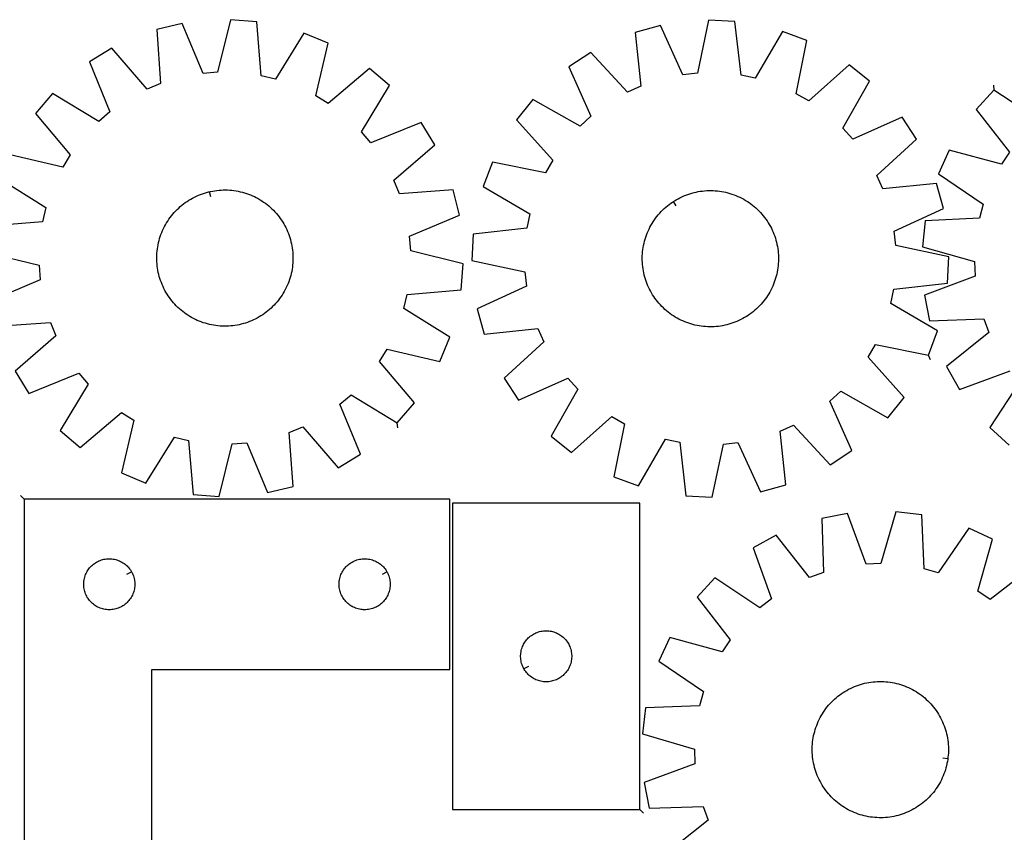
# Model space of a CAD drawing. Header units: millimetres. Extents: x 7 to 1493, y 8 to 2993.
# Tile 6 of 7: x 567 to 1145, y 2516 to 2993. Entities that reach past the tile are written whole.
import ezdxf

# ---------------------------------------------------------------- set-up
doc = ezdxf.new("R2010")
doc.units = ezdxf.units.MM
doc.layers.add('CUT', color=7, linetype='CONTINUOUS', true_color=0x000000)
doc.layers.add('LEADIN', color=1, linetype='CONTINUOUS', true_color=0xff0000)

msp = doc.modelspace()

# ---------------------------------------------------------------- linework, layer by layer
at = {"layer": 'CUT'}
for points in [[(553.004437, 2813.421797), (584.685039, 2815.727046), (587.963246, 2807.804122), (563.915622, 2787.051134), (571.949757, 2773.929273), (601.367439, 2785.91154), (606.933517, 2779.389413), (590.475894, 2752.221024), (602.171688, 2742.224077), (626.446842, 2762.710454), (633.755945, 2758.227556), (626.499309, 2727.303197), (640.711896, 2721.409734), (657.468301, 2748.394872), (665.804963, 2746.390019), (668.459644, 2714.736782), (683.797799, 2713.523697), (691.39522, 2744.366102), (699.943391, 2745.035544), (712.249531, 2715.751868), (727.211846, 2719.337906), (724.906597, 2751.018509), (732.829521, 2754.296716), (753.582509, 2730.249092), (766.70437, 2738.283226), (754.722102, 2767.700908), (761.244229, 2773.266987), (788.412619, 2756.809363), (798.409566, 2768.505157), (777.923189, 2792.780311), (782.406087, 2800.089414), (813.330446, 2792.832778), (819.223909, 2807.045366), (792.238771, 2823.80177), (794.243624, 2832.138433), (825.896861, 2834.793114), (827.109946, 2850.131268), (796.267541, 2857.72869), (795.598099, 2866.27686), (824.881775, 2878.583), (821.295737, 2893.545316), (789.615134, 2891.240066), (786.336927, 2899.16299), (810.384551, 2919.915978), (802.350417, 2933.037839), (772.932735, 2921.055572), (767.366656, 2927.577699), (783.82428, 2954.746088), (772.128486, 2964.743035), (747.853332, 2944.256658), (740.544229, 2948.739557), (747.800865, 2979.663916), (733.588277, 2985.557378), (716.831872, 2958.572241), (708.49521, 2960.577093), (705.840529, 2992.23033), (690.502375, 2993.443415), (682.904953, 2962.60101), (674.356783, 2961.931568), (662.050642, 2991.215244), (647.088327, 2987.629206), (649.393577, 2955.948604), (641.470653, 2952.670397), (620.717664, 2976.718021), (607.595804, 2968.683886), (619.578071, 2939.266204), (613.055944, 2933.700126), (585.887555, 2950.157749), (575.890608, 2938.461955), (596.376985, 2914.186801), (591.894086, 2906.877698), (560.969727, 2914.134334)], [(1165.25817, 2934.631956), (1138.684367, 2952.033327), (1128.282939, 2940.695742), (1147.904373, 2915.716269), (1143.167612, 2908.569068), (1112.517104, 2916.906999), (1106.128264, 2902.910097), (1132.508439, 2885.216563), (1130.212118, 2876.955432), (1098.48519, 2875.413747), (1096.734323, 2860.127642), (1127.290963, 2851.452013), (1127.659862, 2842.885609), (1097.962167, 2831.61522), (1101.02066, 2816.536222), (1132.762668, 2817.72773), (1135.760676, 2809.694591), (1110.999232, 2789.798722), (1118.567698, 2776.402869), (1148.387945, 2787.34488)], [(555.076265, 2899.921747), (582.061402, 2883.165342), (580.05655, 2874.82868), (548.403312, 2872.173998)], [(547.190228, 2856.835844), (578.032632, 2849.238422), (578.702074, 2840.690252), (549.418399, 2828.384112)], [(1153.721597, 2780.631347), (1136.320226, 2754.057544), (1147.657811, 2743.656115)], [(1161.60341, 2672.482253), (1136.494393, 2653.026867), (1129.378755, 2657.810911), (1137.91972, 2688.405464), (1123.965484, 2694.886964), (1106.097434, 2668.62468), (1097.85171, 2670.975722), (1096.520413, 2702.712175), (1081.246252, 2704.564352), (1072.36822, 2674.065904), (1063.799558, 2673.75381), (1052.726316, 2703.525576), (1037.627372, 2700.567126), (1038.6084, 2668.817916), (1030.55556, 2665.873234), (1010.8243, 2690.766046), (997.378562, 2683.286563), (1008.12262, 2653.394424), (1001.373872, 2648.105401), (974.916026, 2665.682578), (964.439656, 2654.414204), (983.895042, 2629.305188), (979.110999, 2622.18955), (948.516446, 2630.730514), (942.034945, 2616.776278), (968.29723, 2598.908229), (965.946187, 2590.662505), (934.209735, 2589.331208), (932.357558, 2574.057047), (962.856005, 2565.179014), (963.1681, 2556.610352), (933.396333, 2545.537111), (936.354784, 2530.438166), (968.103994, 2531.419194), (971.048675, 2523.366355), (946.155863, 2503.635094)]]:
    msp.add_lwpolyline(points, dxfattribs=at)
for points in [[(1100.275505, 2796.434358), (1105.722902, 2810.823812), (1078.228364, 2826.730575), (1079.972275, 2835.125702), (1111.527336, 2838.766153), (1112.261532, 2854.134676), (1081.197212, 2860.766627), (1080.261534, 2869.289764), (1109.147219, 2882.503089), (1105.096346, 2897.346302), (1073.503037, 2894.05426), (1069.979359, 2901.871105), (1093.368136, 2923.363891), (1084.928723, 2936.228837), (1055.898997, 2923.335049), (1050.132242, 2929.680434), (1065.734655, 2957.348818), (1053.732808, 2966.976187), (1030.108298, 2945.742787), (1022.662957, 2949.995581), (1028.951732, 2981.131189), (1014.562278, 2986.578586), (998.655514, 2959.084048), (990.260388, 2960.827959), (986.619937, 2992.38302), (971.251414, 2993.117216), (964.619463, 2962.052896), (956.096326, 2961.117217), (942.883001, 2990.002903), (928.039788, 2985.95203), (931.33183, 2954.358721), (923.514985, 2950.835043), (902.022199, 2974.22382), (889.157253, 2965.784406), (902.051041, 2936.754681), (895.705656, 2930.987926), (868.037272, 2946.590339), (858.409903, 2934.588492), (879.643303, 2910.963982), (875.390509, 2903.518641), (844.254901, 2909.807416), (838.807504, 2895.417961), (866.302042, 2879.511198), (864.558131, 2871.116072), (833.00307, 2867.475621), (832.268874, 2852.107098), (863.333194, 2845.475147), (864.268873, 2836.952009), (835.383187, 2823.738685), (839.43406, 2808.895472), (871.027369, 2812.187514), (874.551047, 2804.370669), (851.16227, 2782.877883), (859.601684, 2770.012937), (888.631409, 2782.906725), (894.398164, 2776.56134), (878.795751, 2748.892956), (890.797598, 2739.265587), (914.422108, 2760.498987), (921.867449, 2756.246192), (915.578674, 2725.110585), (929.968129, 2719.663188), (945.874892, 2747.157726), (954.270018, 2745.413815), (957.910469, 2713.858754), (973.278992, 2713.124558), (979.910943, 2744.188878), (988.434081, 2745.124556), (1001.647405, 2716.238871), (1016.490618, 2720.289744), (1013.198576, 2751.883053), (1021.015421, 2755.406731), (1042.508207, 2732.017954), (1055.373153, 2740.457367), (1042.479365, 2769.487093), (1048.82475, 2775.253848), (1076.493134, 2759.651435), (1086.120503, 2771.653281), (1064.887103, 2795.277792), (1069.139897, 2802.723133)], [(678.134162, 2892.449161), (678.746282, 2892.590794), (679.978817, 2892.835467), (681.218429, 2893.041304), (682.463895, 2893.208103), (683.713985, 2893.335698), (684.967467, 2893.423964), (686.223102, 2893.472813), (687.479653, 2893.482198), (688.735878, 2893.45211), (689.990538, 2893.382577), (691.242395, 2893.273668), (692.490213, 2893.125492), (693.732761, 2892.938193), (694.968813, 2892.711958), (696.197149, 2892.447009), (697.416557, 2892.143608), (698.625832, 2891.802054), (699.823783, 2891.422684), (701.009226, 2891.005873), (702.180992, 2890.552032), (703.337924, 2890.061609), (704.47888, 2889.535087), (705.602736, 2888.972988), (706.70838, 2888.375864), (707.794723, 2887.744306), (708.860693, 2887.078937), (709.905236, 2886.380413), (710.927323, 2885.649424), (711.925945, 2884.886691), (712.900116, 2884.092967), (713.848875, 2883.269035), (714.771285, 2882.415708), (715.666436, 2881.533829), (716.533445, 2880.624268), (717.371457, 2879.687922), (718.179644, 2878.725715), (718.957208, 2877.738598), (719.703382, 2876.727544), (720.41743, 2875.693551), (721.098648, 2874.637639), (721.746362, 2873.56085), (722.359934, 2872.464248), (722.938758, 2871.348914), (723.482263, 2870.21595), (723.989912, 2869.066472), (724.461205, 2867.901616), (724.895677, 2866.722531), (725.292898, 2865.530381), (725.652476, 2864.326342), (725.974058, 2863.111602), (726.257325, 2861.887361), (726.501998, 2860.654826), (726.707835, 2859.415214), (726.874633, 2858.169748), (727.002229, 2856.919658), (727.090494, 2855.666176), (727.139344, 2854.410541), (727.148729, 2853.15399), (727.11864, 2851.897765), (727.049107, 2850.643105), (726.940199, 2849.391248), (726.792022, 2848.14343), (726.604724, 2846.900882), (726.378489, 2845.66483), (726.11354, 2844.436494), (725.810138, 2843.217086), (725.468584, 2842.007811), (725.089215, 2840.80986), (724.672404, 2839.624417), (724.218562, 2838.452651), (723.728139, 2837.295719), (723.201618, 2836.154762), (722.639518, 2835.030907), (722.042395, 2833.925262), (721.410836, 2832.838919), (720.745467, 2831.77295), (720.046943, 2830.728407), (719.315954, 2829.70632), (718.553221, 2828.707698), (717.759497, 2827.733527), (716.935565, 2826.784768), (716.082239, 2825.862358), (715.20036, 2824.967207), (714.290798, 2824.100197), (713.354452, 2823.262186), (712.392246, 2822.453999), (711.405129, 2821.676435), (710.394074, 2820.930261), (709.360081, 2820.216213), (708.304169, 2819.534995), (707.227381, 2818.887281), (706.130779, 2818.273709), (705.015445, 2817.694885), (703.88248, 2817.15138), (702.733002, 2816.643731), (701.568146, 2816.172438), (700.389061, 2815.737966), (699.196911, 2815.340745), (697.992872, 2814.981167), (696.778133, 2814.659585), (695.553891, 2814.376318), (694.321356, 2814.131645), (693.081745, 2813.925808), (691.836279, 2813.75901), (690.586188, 2813.631414), (689.332707, 2813.543148), (688.077071, 2813.494299), (686.820521, 2813.484914), (685.564296, 2813.515003), (684.309636, 2813.584536), (683.057779, 2813.693444), (681.80996, 2813.841621), (680.567412, 2814.028919), (679.33136, 2814.255154), (678.103024, 2814.520103), (676.883617, 2814.823504), (675.674341, 2815.165058), (674.476391, 2815.544428), (673.290948, 2815.961239), (672.119182, 2816.41508), (670.96225, 2816.905504), (669.821293, 2817.432025), (668.697438, 2817.994125), (667.591793, 2818.591248), (666.50545, 2819.222806), (665.439481, 2819.888176), (664.394937, 2820.5867), (663.37285, 2821.317689), (662.374229, 2822.080422), (661.400058, 2822.874146), (660.451299, 2823.698078), (659.528889, 2824.551404), (658.633737, 2825.433283), (657.766728, 2826.342845), (656.928717, 2827.27919), (656.12053, 2828.241397), (655.342966, 2829.228514), (654.596791, 2830.239569), (653.882743, 2831.273562), (653.201526, 2832.329474), (652.553812, 2833.406262), (651.94024, 2834.502864), (651.361416, 2835.618198), (650.817911, 2836.751163), (650.310261, 2837.90064), (649.838968, 2839.065496), (649.404497, 2840.244581), (649.007276, 2841.436732), (648.647697, 2842.640771), (648.326116, 2843.85551), (648.042849, 2845.079752), (647.798176, 2846.312286), (647.592339, 2847.551898), (647.42554, 2848.797364), (647.297945, 2850.047455), (647.209679, 2851.300936), (647.160829, 2852.556572), (647.151444, 2853.813122), (647.181533, 2855.069347), (647.251066, 2856.324007), (647.359975, 2857.575864), (647.508151, 2858.823683), (647.69545, 2860.066231), (647.921685, 2861.302283), (648.186634, 2862.530619), (648.490035, 2863.750026), (648.831589, 2864.959302), (649.210959, 2866.157252), (649.62777, 2867.342695), (650.081611, 2868.514461), (650.572034, 2869.671393), (651.098555, 2870.81235), (651.660655, 2871.936205), (652.257779, 2873.04185), (652.889337, 2874.128193), (653.554706, 2875.194162), (654.25323, 2876.238706), (654.984219, 2877.260793), (655.746952, 2878.259414), (656.540676, 2879.233585), (657.364608, 2880.182344), (658.217935, 2881.104754), (659.099814, 2881.999906), (660.009375, 2882.866915), (660.945721, 2883.704926), (661.907927, 2884.513113), (662.895045, 2885.290677), (663.906099, 2886.036851), (664.940092, 2886.7509), (665.996004, 2887.432117), (667.072792, 2888.079831), (668.169395, 2888.693403), (669.284728, 2889.272227), (670.417693, 2889.815732), (671.567171, 2890.323382), (672.732027, 2890.794675), (673.911112, 2891.229146), (675.103262, 2891.626367), (676.307301, 2891.985946), (677.522041, 2892.307527)], [(950.590805, 2886.733767), (951.118838, 2887.074256), (952.195773, 2887.721725), (953.292515, 2888.335048), (954.40798, 2888.913618), (955.541069, 2889.456865), (956.690662, 2889.964254), (957.855625, 2890.435282), (959.034809, 2890.869485), (960.227049, 2891.266435), (961.43117, 2891.62574), (962.645983, 2891.947046), (963.870288, 2892.230034), (965.102879, 2892.474427), (966.342537, 2892.679982), (967.588041, 2892.846498), (968.83816, 2892.973809), (970.091662, 2893.06179), (971.347309, 2893.110354), (972.603861, 2893.119453), (973.860079, 2893.089079), (975.114724, 2893.019261), (976.366556, 2892.910068), (977.61434, 2892.761608), (978.856846, 2892.574027), (980.092846, 2892.347511), (981.321122, 2892.082282), (982.54046, 2891.778604), (983.749658, 2891.436775), (984.947523, 2891.057133), (986.132871, 2890.640052), (987.304534, 2890.185945), (988.461354, 2889.695259), (989.602191, 2889.168478), (990.725919, 2888.606123), (991.831428, 2888.008748), (992.917627, 2887.376943), (993.983445, 2886.711331), (995.02783, 2886.01257), (996.049751, 2885.281349), (997.048199, 2884.518389), (998.022189, 2883.724443), (998.970761, 2882.900296), (999.892977, 2882.04676), (1000.787928, 2881.164677), (1001.65473, 2880.254919), (1002.492529, 2879.318382), (1003.300497, 2878.355992), (1004.077837, 2877.368698), (1004.823781, 2876.357474), (1005.537594, 2875.323319), (1006.218572, 2874.267252), (1006.866041, 2873.190317), (1007.479364, 2872.093575), (1008.057934, 2870.97811), (1008.601182, 2869.845021), (1009.10857, 2868.695428), (1009.579598, 2867.530465), (1010.013801, 2866.351281), (1010.410751, 2865.159041), (1010.770056, 2863.95492), (1011.091362, 2862.740107), (1011.37435, 2861.515802), (1011.618743, 2860.283211), (1011.824298, 2859.043553), (1011.990814, 2857.798049), (1012.118125, 2856.54793), (1012.206106, 2855.294428), (1012.25467, 2854.038781), (1012.263769, 2852.782229), (1012.233395, 2851.526011), (1012.163577, 2850.271366), (1012.054384, 2849.019534), (1011.905924, 2847.77175), (1011.718343, 2846.529244), (1011.491827, 2845.293244), (1011.226598, 2844.064968), (1010.92292, 2842.84563), (1010.581091, 2841.636432), (1010.201449, 2840.438567), (1009.784369, 2839.253219), (1009.330261, 2838.081556), (1008.839575, 2836.924736), (1008.312794, 2835.783899), (1007.750439, 2834.660171), (1007.153064, 2833.554662), (1006.521259, 2832.468463), (1005.855648, 2831.402645), (1005.156886, 2830.35826), (1004.425665, 2829.336339), (1003.662705, 2828.337891), (1002.868759, 2827.363901), (1002.044612, 2826.415329), (1001.191076, 2825.493113), (1000.308993, 2824.598162), (999.399235, 2823.73136), (998.462698, 2822.893561), (997.500308, 2822.085593), (996.513014, 2821.308253), (995.50179, 2820.562309), (994.467635, 2819.848496), (993.411568, 2819.167518), (992.334633, 2818.520049), (991.237891, 2817.906726), (990.122426, 2817.328156), (988.989337, 2816.784908), (987.839744, 2816.27752), (986.674781, 2815.806492), (985.495597, 2815.372289), (984.303357, 2814.975339), (983.099236, 2814.616034), (981.884424, 2814.294728), (980.660118, 2814.01174), (979.427528, 2813.767347), (978.187869, 2813.561792), (976.942365, 2813.395276), (975.692246, 2813.267965), (974.438744, 2813.179984), (973.183097, 2813.13142), (971.926545, 2813.122321), (970.670327, 2813.152695), (969.415683, 2813.222513), (968.16385, 2813.331706), (966.916066, 2813.480166), (965.67356, 2813.667747), (964.43756, 2813.894263), (963.209284, 2814.159492), (961.989946, 2814.46317), (960.780748, 2814.804999), (959.582883, 2815.184641), (958.397535, 2815.601721), (957.225872, 2816.055829), (956.069052, 2816.546515), (954.928215, 2817.073296), (953.804487, 2817.635651), (952.698978, 2818.233026), (951.612779, 2818.864831), (950.546961, 2819.530442), (949.502576, 2820.229204), (948.480656, 2820.960425), (947.482207, 2821.723385), (946.508217, 2822.517331), (945.559645, 2823.341478), (944.637429, 2824.195014), (943.742478, 2825.077097), (942.875676, 2825.986855), (942.037877, 2826.923392), (941.229909, 2827.885782), (940.452569, 2828.873076), (939.706625, 2829.8843), (938.992812, 2830.918455), (938.311834, 2831.974522), (937.664365, 2833.051457), (937.051042, 2834.148199), (936.472472, 2835.263664), (935.929225, 2836.396753), (935.421836, 2837.546346), (934.950808, 2838.711309), (934.516605, 2839.890493), (934.119655, 2841.082733), (933.76035, 2842.286854), (933.439044, 2843.501666), (933.156056, 2844.725972), (932.911663, 2845.958562), (932.706108, 2847.198221), (932.539592, 2848.443725), (932.412281, 2849.693844), (932.3243, 2850.947346), (932.275736, 2852.202993), (932.266637, 2853.459545), (932.297011, 2854.715763), (932.366829, 2855.970407), (932.476022, 2857.22224), (932.624482, 2858.470024), (932.812063, 2859.71253), (933.038579, 2860.94853), (933.303808, 2862.176806), (933.607486, 2863.396144), (933.949315, 2864.605342), (934.328957, 2865.803207), (934.746037, 2866.988555), (935.200145, 2868.160218), (935.690831, 2869.317038), (936.217612, 2870.457875), (936.779967, 2871.581603), (937.377342, 2872.687112), (938.009147, 2873.773311), (938.674759, 2874.839129), (939.37352, 2875.883514), (940.104741, 2876.905434), (940.867701, 2877.903883), (941.661647, 2878.877873), (942.485794, 2879.826445), (943.33933, 2880.748661), (944.221413, 2881.643612), (945.131171, 2882.510414), (946.067708, 2883.348213), (947.030098, 2884.156181), (948.017392, 2884.933521), (949.028616, 2885.679465), (950.062771, 2886.393278)], [(569.225347, 2711.961243), (569.225347, 2411.961243), (644.225347, 2411.961243), (644.225347, 2611.961243), (819.225347, 2611.961243), (819.225347, 2711.961243)], [(930.809867, 2529.666398), (930.809867, 2709.666398), (820.809867, 2709.666398), (820.809867, 2529.666398)], [(632.275298, 2669.347014), (632.465529, 2669.010894), (632.810881, 2668.319959), (633.120207, 2667.612161), (633.392686, 2666.889378), (633.627595, 2666.153527), (633.824313, 2665.406559), (633.982317, 2664.650454), (634.101187, 2663.887218), (634.18061, 2663.118875), (634.220374, 2662.347461), (634.220374, 2661.575024), (634.18061, 2660.803611), (634.101187, 2660.035267), (633.982317, 2659.272031), (633.824313, 2658.515927), (633.627595, 2657.768958), (633.392686, 2657.033107), (633.120207, 2656.310324), (632.810881, 2655.602527), (632.465529, 2654.911592), (632.085067, 2654.239351), (631.670503, 2653.587587), (631.222936, 2652.958028), (630.743554, 2652.352345), (630.233628, 2651.772143), (629.69451, 2651.21896), (629.127629, 2650.694264), (628.53449, 2650.199446), (627.916664, 2649.735818), (627.27579, 2649.304609), (626.613568, 2648.906964), (625.931754, 2648.543936), (625.232156, 2648.216489), (624.516629, 2647.92549), (623.78707, 2647.671712), (623.045414, 2647.455827), (622.293628, 2647.278407), (621.533706, 2647.139924), (620.767662, 2647.040745), (619.997529, 2646.981131), (619.225347, 2646.961243), (618.453166, 2646.981131), (617.683032, 2647.040745), (616.916989, 2647.139924), (616.157066, 2647.278407), (615.405281, 2647.455827), (614.663625, 2647.671712), (613.934066, 2647.92549), (613.218539, 2648.216489), (612.51894, 2648.543936), (611.837126, 2648.906964), (611.174904, 2649.304609), (610.534031, 2649.735818), (609.916205, 2650.199446), (609.323066, 2650.694264), (608.756185, 2651.21896), (608.217067, 2651.772143), (607.707141, 2652.352345), (607.227759, 2652.958028), (606.780192, 2653.587587), (606.365628, 2654.239351), (605.985165, 2654.911592), (605.639813, 2655.602527), (605.330488, 2656.310324), (605.058009, 2657.033107), (604.823099, 2657.768958), (604.626382, 2658.515927), (604.468378, 2659.272031), (604.349507, 2660.035267), (604.270084, 2660.803611), (604.23032, 2661.575024), (604.23032, 2662.347461), (604.270084, 2663.118875), (604.349507, 2663.887218), (604.468378, 2664.650454), (604.626382, 2665.406559), (604.823099, 2666.153527), (605.058009, 2666.889378), (605.330488, 2667.612161), (605.639813, 2668.319959), (605.985165, 2669.010894), (606.365628, 2669.683135), (606.780192, 2670.334898), (607.227759, 2670.964457), (607.707141, 2671.57014), (608.217067, 2672.150343), (608.756185, 2672.703525), (609.323066, 2673.228222), (609.916205, 2673.72304), (610.534031, 2674.186668), (611.174904, 2674.617876), (611.837126, 2675.015521), (612.51894, 2675.378549), (613.218539, 2675.705996), (613.934066, 2675.996995), (614.663625, 2676.250773), (615.405281, 2676.466659), (616.157066, 2676.644078), (616.916989, 2676.782561), (617.683032, 2676.881741), (618.453166, 2676.941354), (619.225347, 2676.961243), (619.997529, 2676.941354), (620.767662, 2676.881741), (621.533706, 2676.782561), (622.293628, 2676.644078), (623.045414, 2676.466659), (623.78707, 2676.250773), (624.516629, 2675.996995), (625.232156, 2675.705996), (625.931754, 2675.378549), (626.613568, 2675.015521), (627.27579, 2674.617876), (627.916664, 2674.186668), (628.53449, 2673.72304), (629.127629, 2673.228222), (629.69451, 2672.703525), (630.233628, 2672.150343), (630.743554, 2671.57014), (631.222936, 2670.964457), (631.670503, 2670.334898), (632.085067, 2669.683135)], [(782.275298, 2669.347014), (782.465529, 2669.010894), (782.810881, 2668.319959), (783.120207, 2667.612161), (783.392686, 2666.889378), (783.627595, 2666.153527), (783.824313, 2665.406559), (783.982317, 2664.650454), (784.101187, 2663.887218), (784.18061, 2663.118875), (784.220374, 2662.347461), (784.220374, 2661.575024), (784.18061, 2660.803611), (784.101187, 2660.035267), (783.982317, 2659.272031), (783.824313, 2658.515927), (783.627595, 2657.768958), (783.392686, 2657.033107), (783.120207, 2656.310324), (782.810881, 2655.602527), (782.465529, 2654.911592), (782.085067, 2654.239351), (781.670503, 2653.587587), (781.222936, 2652.958028), (780.743554, 2652.352345), (780.233628, 2651.772143), (779.69451, 2651.21896), (779.127629, 2650.694264), (778.53449, 2650.199446), (777.916664, 2649.735818), (777.27579, 2649.304609), (776.613568, 2648.906964), (775.931754, 2648.543936), (775.232156, 2648.216489), (774.516629, 2647.92549), (773.78707, 2647.671712), (773.045414, 2647.455827), (772.293628, 2647.278407), (771.533706, 2647.139924), (770.767662, 2647.040745), (769.997529, 2646.981131), (769.225347, 2646.961243), (768.453166, 2646.981131), (767.683032, 2647.040745), (766.916989, 2647.139924), (766.157066, 2647.278407), (765.405281, 2647.455827), (764.663625, 2647.671712), (763.934066, 2647.92549), (763.218539, 2648.216489), (762.51894, 2648.543936), (761.837126, 2648.906964), (761.174904, 2649.304609), (760.534031, 2649.735818), (759.916205, 2650.199446), (759.323066, 2650.694264), (758.756185, 2651.21896), (758.217067, 2651.772143), (757.707141, 2652.352345), (757.227759, 2652.958028), (756.780192, 2653.587587), (756.365628, 2654.239351), (755.985165, 2654.911592), (755.639813, 2655.602527), (755.330488, 2656.310324), (755.058009, 2657.033107), (754.823099, 2657.768958), (754.626382, 2658.515927), (754.468378, 2659.272031), (754.349507, 2660.035267), (754.270084, 2660.803611), (754.23032, 2661.575024), (754.23032, 2662.347461), (754.270084, 2663.118875), (754.349507, 2663.887218), (754.468378, 2664.650454), (754.626382, 2665.406559), (754.823099, 2666.153527), (755.058009, 2666.889378), (755.330488, 2667.612161), (755.639813, 2668.319959), (755.985165, 2669.010894), (756.365628, 2669.683135), (756.780192, 2670.334898), (757.227759, 2670.964457), (757.707141, 2671.57014), (758.217067, 2672.150343), (758.756185, 2672.703525), (759.323066, 2673.228222), (759.916205, 2673.72304), (760.534031, 2674.186668), (761.174904, 2674.617876), (761.837126, 2675.015521), (762.51894, 2675.378549), (763.218539, 2675.705996), (763.934066, 2675.996995), (764.663625, 2676.250773), (765.405281, 2676.466659), (766.157066, 2676.644078), (766.916989, 2676.782561), (767.683032, 2676.881741), (768.453166, 2676.941354), (769.225347, 2676.961243), (769.997529, 2676.941354), (770.767662, 2676.881741), (771.533706, 2676.782561), (772.293628, 2676.644078), (773.045414, 2676.466659), (773.78707, 2676.250773), (774.516629, 2675.996995), (775.232156, 2675.705996), (775.931754, 2675.378549), (776.613568, 2675.015521), (777.27579, 2674.617876), (777.916664, 2674.186668), (778.53449, 2673.72304), (779.127629, 2673.228222), (779.69451, 2672.703525), (780.233628, 2672.150343), (780.743554, 2671.57014), (781.222936, 2670.964457), (781.670503, 2670.334898), (782.085067, 2669.683135)], [(862.759917, 2612.280626), (862.569685, 2612.616746), (862.224334, 2613.307682), (861.915008, 2614.015479), (861.642529, 2614.738262), (861.407619, 2615.474113), (861.210902, 2616.221081), (861.052898, 2616.977186), (860.934027, 2617.740422), (860.854605, 2618.508766), (860.81484, 2619.280179), (860.81484, 2620.052616), (860.854605, 2620.824029), (860.934027, 2621.592373), (861.052898, 2622.355609), (861.210902, 2623.111714), (861.407619, 2623.858682), (861.642529, 2624.594533), (861.915008, 2625.317316), (862.224334, 2626.025113), (862.569685, 2626.716049), (862.950148, 2627.38829), (863.364712, 2628.040053), (863.812279, 2628.669612), (864.291661, 2629.275295), (864.801587, 2629.855498), (865.340705, 2630.40868), (865.907586, 2630.933376), (866.500725, 2631.428195), (867.118551, 2631.891823), (867.759425, 2632.323031), (868.421646, 2632.720676), (869.103461, 2633.083704), (869.803059, 2633.411151), (870.518586, 2633.70215), (871.248145, 2633.955928), (871.989801, 2634.171813), (872.741586, 2634.349233), (873.501509, 2634.487716), (874.267552, 2634.586896), (875.037686, 2634.646509), (875.809867, 2634.666398), (876.582049, 2634.646509), (877.352182, 2634.586896), (878.118226, 2634.487716), (878.878148, 2634.349233), (879.629934, 2634.171813), (880.37159, 2633.955928), (881.101149, 2633.70215), (881.816676, 2633.411151), (882.516274, 2633.083704), (883.198088, 2632.720676), (883.86031, 2632.323031), (884.501184, 2631.891823), (885.11901, 2631.428195), (885.712149, 2630.933376), (886.27903, 2630.40868), (886.818148, 2629.855498), (887.328074, 2629.275295), (887.807456, 2628.669612), (888.255023, 2628.040053), (888.669587, 2627.38829), (889.050049, 2626.716049), (889.395401, 2626.025113), (889.704727, 2625.317316), (889.977206, 2624.594533), (890.212116, 2623.858682), (890.408833, 2623.111714), (890.566837, 2622.355609), (890.685708, 2621.592373), (890.76513, 2620.824029), (890.804894, 2620.052616), (890.804894, 2619.280179), (890.76513, 2618.508766), (890.685708, 2617.740422), (890.566837, 2616.977186), (890.408833, 2616.221081), (890.212116, 2615.474113), (889.977206, 2614.738262), (889.704727, 2614.015479), (889.395401, 2613.307682), (889.050049, 2612.616746), (888.669587, 2611.944505), (888.255023, 2611.292742), (887.807456, 2610.663183), (887.328074, 2610.0575), (886.818148, 2609.477297), (886.27903, 2608.924115), (885.712149, 2608.399419), (885.11901, 2607.9046), (884.501184, 2607.440972), (883.86031, 2607.009764), (883.198088, 2606.612119), (882.516274, 2606.249091), (881.816676, 2605.921644), (881.101149, 2605.630645), (880.37159, 2605.376867), (879.629934, 2605.160982), (878.878148, 2604.983562), (878.118226, 2604.845079), (877.352182, 2604.745899), (876.582049, 2604.686286), (875.809867, 2604.666398), (875.037686, 2604.686286), (874.267552, 2604.745899), (873.501509, 2604.845079), (872.741586, 2604.983562), (871.989801, 2605.160982), (871.248145, 2605.376867), (870.518586, 2605.630645), (869.803059, 2605.921644), (869.103461, 2606.249091), (868.421646, 2606.612119), (867.759425, 2607.009764), (867.118551, 2607.440972), (866.500725, 2607.9046), (865.907586, 2608.399419), (865.340705, 2608.924115), (864.801587, 2609.477297), (864.291661, 2610.0575), (863.812279, 2610.663183), (863.364712, 2611.292742), (862.950148, 2611.944505)], [(1111.720735, 2559.74005), (1111.640204, 2559.11694), (1111.440078, 2557.876393), (1111.201084, 2556.642745), (1110.923459, 2555.417212), (1110.607475, 2554.201004), (1110.253445, 2552.995322), (1109.861719, 2551.801355), (1109.432682, 2550.620281), (1108.966759, 2549.453267), (1108.464409, 2548.301464), (1107.926128, 2547.166008), (1107.352447, 2546.04802), (1106.743932, 2544.948604), (1106.101183, 2543.868844), (1105.424836, 2542.809806), (1104.715558, 2541.772535), (1103.974048, 2540.758055), (1103.201038, 2539.767367), (1102.397291, 2538.801448), (1101.563601, 2537.861253), (1100.70079, 2536.947708), (1099.809709, 2536.061716), (1098.891239, 2535.20415), (1097.946285, 2534.375858), (1096.97578, 2533.577656), (1095.980681, 2532.810332), (1094.961972, 2532.074643), (1093.920657, 2531.371316), (1092.857763, 2530.701044), (1091.77434, 2530.06449), (1090.671457, 2529.46228), (1089.550203, 2528.895011), (1088.411683, 2528.36324), (1087.257022, 2527.867494), (1086.087358, 2527.408261), (1084.903847, 2526.985995), (1083.707657, 2526.601112), (1082.499967, 2526.253992), (1081.28197, 2525.944978), (1080.054867, 2525.674375), (1078.81987, 2525.44245), (1077.578198, 2525.249431), (1076.331075, 2525.095509), (1075.079733, 2524.980836), (1073.825407, 2524.905526), (1072.569333, 2524.869652), (1071.312753, 2524.87325), (1070.056906, 2524.916316), (1068.803031, 2524.998808), (1067.552366, 2525.120644), (1066.306146, 2525.281705), (1065.065599, 2525.481831), (1063.83195, 2525.720825), (1062.606417, 2525.998451), (1061.39021, 2526.314434), (1060.184527, 2526.668464), (1058.99056, 2527.06019), (1057.809487, 2527.489227), (1056.642473, 2527.95515), (1055.490669, 2528.4575), (1054.355213, 2528.995782), (1053.237225, 2529.569463), (1052.137809, 2530.177978), (1051.058049, 2530.820726), (1049.999011, 2531.497073), (1048.96174, 2532.206352), (1047.94726, 2532.947862), (1046.956572, 2533.720872), (1045.990654, 2534.524618), (1045.050459, 2535.358308), (1044.136914, 2536.22112), (1043.250922, 2537.1122), (1042.393356, 2538.03067), (1041.565063, 2538.975625), (1040.766861, 2539.94613), (1039.999537, 2540.941228), (1039.263849, 2541.959937), (1038.560521, 2543.001253), (1037.89025, 2544.064147), (1037.253695, 2545.147569), (1036.651486, 2546.250452), (1036.084216, 2547.371707), (1035.552446, 2548.510227), (1035.0567, 2549.664888), (1034.597467, 2550.834551), (1034.1752, 2552.018062), (1033.790318, 2553.214253), (1033.443198, 2554.421942), (1033.134184, 2555.63994), (1032.863581, 2556.867042), (1032.631655, 2558.102039), (1032.438636, 2559.343712), (1032.284715, 2560.590834), (1032.170042, 2561.842176), (1032.094731, 2563.096503), (1032.058857, 2564.352576), (1032.062455, 2565.609156), (1032.105521, 2566.865003), (1032.188013, 2568.118878), (1032.30985, 2569.369543), (1032.470911, 2570.615764), (1032.671037, 2571.856311), (1032.91003, 2573.089959), (1033.187656, 2574.315492), (1033.50364, 2575.5317), (1033.85767, 2576.737382), (1034.249396, 2577.931349), (1034.678432, 2579.112423), (1035.144356, 2580.279437), (1035.646706, 2581.43124), (1036.184987, 2582.566696), (1036.758668, 2583.684684), (1037.367183, 2584.7841), (1038.009932, 2585.86386), (1038.686279, 2586.922898), (1039.395557, 2587.960169), (1040.137067, 2588.974649), (1040.910077, 2589.965337), (1041.713824, 2590.931255), (1042.547514, 2591.871451), (1043.410325, 2592.784996), (1044.301405, 2593.670988), (1045.219876, 2594.528554), (1046.16483, 2595.356846), (1047.135335, 2596.155048), (1048.130433, 2596.922372), (1049.149143, 2597.658061), (1050.190458, 2598.361388), (1051.253352, 2599.03166), (1052.336775, 2599.668214), (1053.439658, 2600.270423), (1054.560912, 2600.837693), (1055.699432, 2601.369464), (1056.854093, 2601.86521), (1058.023756, 2602.324443), (1059.207267, 2602.746709), (1060.403458, 2603.131592), (1061.611148, 2603.478712), (1062.829145, 2603.787725), (1064.056248, 2604.058329), (1065.291245, 2604.290254), (1066.532917, 2604.483273), (1067.78004, 2604.637195), (1069.031382, 2604.751868), (1070.285708, 2604.827178), (1071.541782, 2604.863052), (1072.798362, 2604.859454), (1074.054209, 2604.816388), (1075.308084, 2604.733896), (1076.558749, 2604.61206), (1077.804969, 2604.450999), (1079.045516, 2604.250873), (1080.279165, 2604.011879), (1081.504698, 2603.734253), (1082.720905, 2603.41827), (1083.926588, 2603.06424), (1085.120555, 2602.672513), (1086.301628, 2602.243477), (1087.468642, 2601.777554), (1088.620446, 2601.275204), (1089.755902, 2600.736922), (1090.873889, 2600.163241), (1091.973306, 2599.554726), (1093.053066, 2598.911978), (1094.112104, 2598.235631), (1095.149375, 2597.526352), (1096.163855, 2596.784842), (1097.154543, 2596.011832), (1098.120461, 2595.208086), (1099.060656, 2594.374395), (1099.974201, 2593.511584), (1100.860193, 2592.620504), (1101.717759, 2591.702033), (1102.546052, 2590.757079), (1103.344254, 2589.786574), (1104.111578, 2588.791476), (1104.847266, 2587.772766), (1105.550594, 2586.731451), (1106.220865, 2585.668557), (1106.85742, 2584.585135), (1107.459629, 2583.482252), (1108.026899, 2582.360997), (1108.558669, 2581.222477), (1109.054415, 2580.067816), (1109.513648, 2578.898153), (1109.935914, 2577.714642), (1110.320797, 2576.518451), (1110.667917, 2575.310762), (1110.976931, 2574.092764), (1111.247534, 2572.865662), (1111.47946, 2571.630665), (1111.672479, 2570.388992), (1111.8264, 2569.14187), (1111.941073, 2567.890528), (1112.016384, 2566.636201), (1112.052258, 2565.380128), (1112.04866, 2564.123548), (1112.005594, 2562.8677), (1111.923102, 2561.613826), (1111.801265, 2560.363161)]]:
    msp.add_lwpolyline(points, close=True, dxfattribs=at)
at = {"layer": 'LEADIN'}
for p, q in [((1138.555296, 2955.030549), (1138.684367, 2952.033327)), ((678.810439, 2889.52638), (678.134162, 2892.449161)), ((952.216585, 2884.21249), (950.590805, 2886.733767)), ((1101.508373, 2793.699392), (1100.275505, 2796.434358)), ((788.646844, 2753.818521), (788.412619, 2756.809363)), ((567.104027, 2714.082563), (569.225347, 2711.961243)), ((629.664442, 2667.86937), (632.275298, 2669.347014)), ((779.664442, 2667.86937), (782.275298, 2669.347014)), ((865.370772, 2613.75827), (862.759917, 2612.280626)), ((1108.745479, 2560.12457), (1111.720735, 2559.74005)), ((932.931188, 2527.545077), (930.809867, 2529.666398))]:
    msp.add_line(p, q, dxfattribs=at)

doc.saveas('drawing.dxf')
